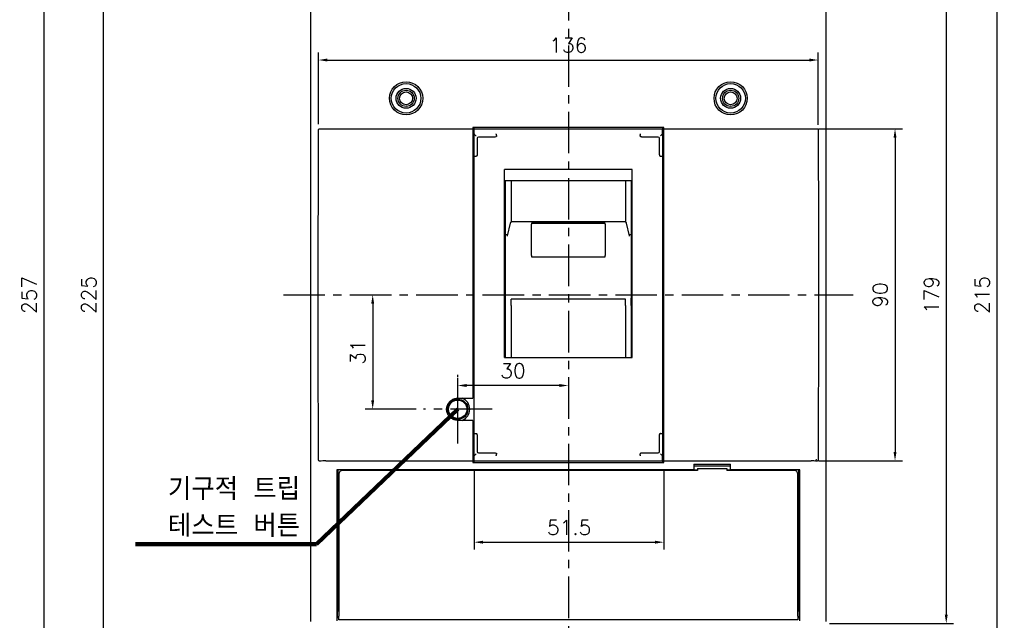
# Model space of a CAD drawing. Extents: x -2230 to 2710, y -907 to 1834.
# Tile 5 of 23: x -1818 to -1551, y 1285 to 1448. Entities that reach past the tile are written whole.
import ezdxf

# ---------------------------------------------------------------- set-up
doc = ezdxf.new("R2010")
doc.units = 0
doc.header["$LTSCALE"] = 3
doc.header["$MEASUREMENT"] = 0
doc.linetypes.add('CENTER', pattern=[2, 1.25, -0.25, 0.25, -0.25])
doc.layers.get('0').update_dxf_attribs({"linetype": 'CONTINUOUS'})
doc.layers.get('Defpoints').update_dxf_attribs({"linetype": 'CONTINUOUS'})
doc.layers.add('cen', color=1, linetype='CENTER')
doc.layers.add('di', color=3, linetype='CONTINUOUS')
doc.styles.add('KIM', font='ROMANS.shx', dxfattribs={"height": 5, "bigfont": 'GSG1.shx'})
doc.styles.get("Standard").update_dxf_attribs({"font": 'romans.shx', "height": 4, "bigfont": 'ghs.shx'})
doc.dimstyles.get("Standard").update_dxf_attribs({"dimtxt": 0.18, "dimasz": 0.18, "dimexe": 0.18, "dimexo": 0.0625, "dimgap": 0.09, "dimtad": 0, "dimtih": 1, "dimtoh": 1, "dimdec": 4, "dimzin": 0, "dimdsep": 46, "dimtxsty": 'Standard', "dimcen": 0.09, "dimadec": 0, "dimazin": 0, "dimtfac": 1, "dimtdec": 4, "dimtofl": 0, "dimtmove": 0, "dimatfit": 3, "dimfxl": 0, "dimtolj": 1, "dimtzin": 0, "dimarcsym": 0})
doc.dimstyles.new('STANDARD$0', dxfattribs={"dimtxt": 5, "dimasz": 5, "dimexe": 1, "dimexo": 2, "dimgap": 2, "dimtad": 1, "dimdec": 4, "dimzin": 12, "dimdsep": 46, "dimtxsty": 'KIM', "dimcen": -1, "dimdle": 0.1, "dimadec": 0, "dimazin": 0, "dimtfac": 1, "dimtdec": 4, "dimtmove": 0, "dimatfit": 3, "dimfxl": 0, "dimtolj": 1, "dimtzin": 0, "dimarcsym": 0})

# ---------------------------------------------------------------- blocks, each defined once
blk = doc.blocks.new('*D81')
at = {"layer": 'Defpoints', "color": 0}
for p in [(-1694.74, 1327.78), (-1643.34, 1327.78), (-1643.34, 1306.15)]:
    blk.add_point(p, dxfattribs=at)
at = {"layer": 'di'}
for p, q in [((-1694.74, 1325.78), (-1694.74, 1304.15)), ((-1643.34, 1325.78), (-1643.34, 1304.15)), ((-1692.34, 1306.15), (-1645.74, 1306.15))]:
    blk.add_line(p, q, dxfattribs=at)
for points in [[(-1692.34, 1306.55), (-1692.34, 1305.75), (-1694.74, 1306.15)], [(-1645.74, 1306.55), (-1645.74, 1305.75), (-1643.34, 1306.15)]]:
    blk.add_solid(points, dxfattribs=at)
at = {"layer": 'di', "insert": (-1669.04, 1310.15), "char_height": 4, "attachment_point": 5}
blk.add_mtext('\\A1;51.5', dxfattribs=at)
blk = doc.blocks.new('*D76')
at = {"layer": 'Defpoints', "color": 0}
for p in [(-1735.96, 1501.48), (-1811.44, 1244.88), (-1735.96, 1244.88)]:
    blk.add_point(p, dxfattribs=at)
at = {"layer": 'di'}
for p, q in [((-1737.96, 1501.48), (-1813.44, 1501.48)), ((-1811.44, 1499.08), (-1811.44, 1247.28)), ((-1737.96, 1244.88), (-1813.44, 1244.88))]:
    blk.add_line(p, q, dxfattribs=at)
for points in [[(-1811.84, 1499.08), (-1811.04, 1499.08), (-1811.44, 1501.48)], [(-1811.84, 1247.28), (-1811.04, 1247.28), (-1811.44, 1244.88)]]:
    blk.add_solid(points, dxfattribs=at)
at = {"layer": 'di', "insert": (-1815.44, 1373.18), "char_height": 4, "attachment_point": 5, "rotation": 90}
blk.add_mtext('\\A1;257', dxfattribs=at)
blk = doc.blocks.new('*D77')
at = {"layer": 'Defpoints', "color": 0}
for p in [(-1795.28, 1485.68), (-1721.54, 1485.68), (-1721.54, 1260.68)]:
    blk.add_point(p, dxfattribs=at)
at = {"layer": 'di'}
for p, q in [((-1723.54, 1485.68), (-1797.28, 1485.68)), ((-1795.28, 1263.08), (-1795.28, 1483.28)), ((-1723.54, 1260.68), (-1797.28, 1260.68))]:
    blk.add_line(p, q, dxfattribs=at)
for points in [[(-1795.68, 1483.28), (-1794.88, 1483.28), (-1795.28, 1485.68)], [(-1795.68, 1263.08), (-1794.88, 1263.08), (-1795.28, 1260.68)]]:
    blk.add_solid(points, dxfattribs=at)
at = {"layer": 'di', "insert": (-1799.28, 1373.18), "char_height": 4, "attachment_point": 5, "rotation": 90}
blk.add_mtext('\\A1;225', dxfattribs=at)
blk = doc.blocks.new('*D71')
at = {"layer": 'Defpoints', "color": 0}
for p in [(-1599.84, 1462.28), (-1600.4, 1284.08), (-1566.77, 1284.08)]:
    blk.add_point(p, dxfattribs=at)
at = {"layer": 'di'}
for p, q in [((-1597.84, 1462.28), (-1564.77, 1462.28)), ((-1566.77, 1459.88), (-1566.77, 1286.48)), ((-1598.4, 1284.08), (-1564.77, 1284.08))]:
    blk.add_line(p, q, dxfattribs=at)
for points in [[(-1567.17, 1459.88), (-1566.37, 1459.88), (-1566.77, 1462.28)], [(-1567.17, 1286.48), (-1566.37, 1286.48), (-1566.77, 1284.08)]]:
    blk.add_solid(points, dxfattribs=at)
at = {"layer": 'di', "insert": (-1570.77, 1373.18), "char_height": 4, "attachment_point": 5, "rotation": 90}
blk.add_mtext('\\A1;179', dxfattribs=at)
blk = doc.blocks.new('*D72')
at = {"layer": 'Defpoints', "color": 0}
for p in [(-1601.53, 1436.86), (-1736.95, 1417.44), (-1601.53, 1417.25)]:
    blk.add_point(p, dxfattribs=at)
at = {"layer": 'di'}
for p, q in [((-1736.95, 1419.44), (-1736.95, 1438.86)), ((-1734.55, 1436.86), (-1603.93, 1436.86)), ((-1601.53, 1419.25), (-1601.53, 1438.86))]:
    blk.add_line(p, q, dxfattribs=at)
for points in [[(-1734.55, 1437.26), (-1734.55, 1436.46), (-1736.95, 1436.86)], [(-1603.93, 1437.26), (-1603.93, 1436.46), (-1601.53, 1436.86)]]:
    blk.add_solid(points, dxfattribs=at)
at = {"layer": 'di', "insert": (-1669.24, 1440.86), "char_height": 4, "attachment_point": 5}
blk.add_mtext('\\A1;136', dxfattribs=at)
blk = doc.blocks.new('*D73')
at = {"layer": 'Defpoints', "color": 0}
for p in [(-1699.24, 1348.63), (-1669.24, 1348.63), (-1699.24, 1342.18)]:
    blk.add_point(p, dxfattribs=at)
at = {"layer": 'di'}
for p, q in [((-1699.24, 1344.18), (-1699.24, 1350.63)), ((-1671.64, 1348.63), (-1696.84, 1348.63))]:
    blk.add_line(p, q, dxfattribs=at)
for points in [[(-1696.84, 1349.03), (-1696.84, 1348.23), (-1699.24, 1348.63)], [(-1671.64, 1349.03), (-1671.64, 1348.23), (-1669.24, 1348.63)]]:
    blk.add_solid(points, dxfattribs=at)
at = {"layer": 'di', "insert": (-1684.24, 1352.63), "char_height": 4, "attachment_point": 5}
blk.add_mtext('\\A1;30', dxfattribs=at)
blk = doc.blocks.new('*D97')
at = {"layer": 'Defpoints', "color": 0}
for p in [(-1603.44, 1418.18), (-1603.44, 1328.18), (-1580.66, 1328.18)]:
    blk.add_point(p, dxfattribs=at)
at = {"layer": 'di'}
for p, q in [((-1601.44, 1418.18), (-1578.66, 1418.18)), ((-1580.66, 1415.78), (-1580.66, 1330.58)), ((-1601.44, 1328.18), (-1578.66, 1328.18))]:
    blk.add_line(p, q, dxfattribs=at)
for points in [[(-1581.06, 1415.78), (-1580.26, 1415.78), (-1580.66, 1418.18)], [(-1581.06, 1330.58), (-1580.26, 1330.58), (-1580.66, 1328.18)]]:
    blk.add_solid(points, dxfattribs=at)
at = {"layer": 'di', "insert": (-1584.66, 1373.18), "char_height": 4, "attachment_point": 5, "rotation": 90}
blk.add_mtext('\\A1;90', dxfattribs=at)
blk = doc.blocks.new('*D104')
at = {"layer": 'Defpoints', "color": 0}
for p in [(-1639.67, 1480.68), (-1639.65, 1265.68), (-1553.03, 1265.68)]:
    blk.add_point(p, dxfattribs=at)
at = {"layer": 'di'}
for p, q in [((-1637.67, 1480.68), (-1551.03, 1480.68)), ((-1553.03, 1478.28), (-1553.03, 1268.08)), ((-1637.65, 1265.68), (-1551.03, 1265.68))]:
    blk.add_line(p, q, dxfattribs=at)
for points in [[(-1553.43, 1478.28), (-1552.63, 1478.28), (-1553.03, 1480.68)], [(-1553.43, 1268.08), (-1552.63, 1268.08), (-1553.03, 1265.68)]]:
    blk.add_solid(points, dxfattribs=at)
at = {"layer": 'di', "insert": (-1557.03, 1373.18), "char_height": 4, "attachment_point": 5, "rotation": 90}
blk.add_mtext('\\A1;215', dxfattribs=at)
blk = doc.blocks.new('*D105')
at = {"layer": 'Defpoints', "color": 0}
for p in [(-1722.29, 1373.18), (-1722.29, 1342.18), (-1708.54, 1342.18)]:
    blk.add_point(p, dxfattribs=at)
at = {"layer": 'di'}
for p, q in [((-1722.29, 1370.78), (-1722.29, 1344.58)), ((-1710.54, 1342.18), (-1724.29, 1342.18))]:
    blk.add_line(p, q, dxfattribs=at)
for points in [[(-1722.69, 1370.78), (-1721.89, 1370.78), (-1722.29, 1373.18)], [(-1722.69, 1344.58), (-1721.89, 1344.58), (-1722.29, 1342.18)]]:
    blk.add_solid(points, dxfattribs=at)
at = {"layer": 'di', "insert": (-1726.29, 1357.68), "char_height": 4, "attachment_point": 5, "rotation": 90}
blk.add_mtext('\\A1;31', dxfattribs=at)

msp = doc.modelspace()

# ---------------------------------------------------------------- linework, layer by layer
for p, q in [((-1739.039, 1284.649), (-1739.039, 1461.719)), ((-1599.439, 1461.719), (-1599.439, 1284.649)), ((-1735.039, 1418.184), (-1695.139, 1418.184)), ((-1643.339, 1418.584), (-1695.139, 1418.584)), ((-1695.139, 1418.584), (-1695.139, 1418.184)), ((-1695.139, 1418.184), (-1695.139, 1417.755)), ((-1695.139, 1417.755), (-1695.139, 1417.47)), ((-1694.739, 1418.184), (-1694.739, 1418.584)), ((-1694.739, 1416.773), (-1694.739, 1418.184)), ((-1694.739, 1418.184), (-1643.739, 1418.184)), ((-1643.739, 1418.584), (-1643.739, 1418.184)), ((-1643.739, 1416.773), (-1643.739, 1418.184)), ((-1643.339, 1418.184), (-1643.739, 1418.184)), ((-1643.339, 1418.184), (-1643.339, 1418.584)), ((-1643.339, 1418.184), (-1603.439, 1418.184)), ((-1643.339, 1417.755), (-1643.339, 1418.184)), ((-1643.339, 1417.47), (-1643.339, 1417.755)), ((-1695.139, 1417.47), (-1695.139, 1345.184)), ((-1694.739, 1412.786), (-1694.739, 1416.773)), ((-1693.939, 1415.665), (-1693.939, 1412.786)), ((-1691.65, 1415.965), (-1693.639, 1415.965)), ((-1689.585, 1415.965), (-1691.65, 1415.965)), ((-1688.739, 1416.364), (-1688.739, 1416.359)), ((-1688.739, 1416.359), (-1688.739, 1416.173)), ((-1649.739, 1416.359), (-1649.739, 1416.364)), ((-1649.739, 1416.359), (-1649.739, 1416.173)), ((-1646.828, 1415.965), (-1648.893, 1415.965)), ((-1644.839, 1415.965), (-1646.828, 1415.965)), ((-1644.539, 1412.786), (-1644.539, 1415.665)), ((-1643.739, 1416.773), (-1643.739, 1412.786)), ((-1643.339, 1328.898), (-1643.339, 1417.47)), ((-1694.739, 1410.807), (-1694.739, 1412.786)), ((-1693.939, 1412.786), (-1693.939, 1411.828)), ((-1644.539, 1411.828), (-1644.539, 1412.786)), ((-1643.739, 1412.786), (-1643.739, 1410.807)), ((-1694.739, 1335.561), (-1694.739, 1410.807)), ((-1694.139, 1410.765), (-1694.239, 1410.765)), ((-1644.339, 1410.765), (-1644.239, 1410.765)), ((-1643.739, 1410.807), (-1643.739, 1335.561)), ((-1651.889, 1407.182), (-1686.589, 1407.182)), ((-1686.589, 1356.184), (-1686.589, 1407.182)), ((-1651.889, 1356.184), (-1651.889, 1407.182)), ((-1651.889, 1404.082), (-1686.589, 1404.082)), ((-1686.239, 1391.018), (-1686.239, 1404.082)), ((-1684.739, 1404.082), (-1684.739, 1392.971)), ((-1653.739, 1404.082), (-1653.739, 1392.972)), ((-1652.239, 1404.082), (-1652.239, 1391.018)), ((-1686.239, 1389.565), (-1686.239, 1391.018)), ((-1685.01, 1392.618), (-1685.814, 1389.233)), ((-1653.956, 1393.005), (-1684.523, 1393.005)), ((-1659.239, 1392.64), (-1679.239, 1392.64)), ((-1679.239, 1392.64), (-1679.239, 1392.349)), ((-1679.239, 1392.639), (-1659.239, 1392.639)), ((-1679.239, 1383.85), (-1679.239, 1392.349)), ((-1659.239, 1392.349), (-1659.239, 1392.64)), ((-1659.239, 1392.349), (-1659.239, 1383.85)), ((-1652.664, 1389.232), (-1653.468, 1392.618)), ((-1652.239, 1391.018), (-1652.239, 1389.565)), ((-1686.239, 1389.46), (-1686.239, 1389.565)), ((-1686.184, 1389.565), (-1686.239, 1389.565)), ((-1686.239, 1389.054), (-1686.239, 1389.46)), ((-1686.239, 1377.479), (-1686.239, 1389.054)), ((-1685.809, 1389.232), (-1685.827, 1389.119)), ((-1652.294, 1389.565), (-1652.239, 1389.565)), ((-1652.239, 1389.565), (-1652.239, 1389.46)), ((-1652.239, 1389.46), (-1652.239, 1389.054)), ((-1652.239, 1389.054), (-1652.239, 1377.479)), ((-1679.239, 1383.85), (-1679.239, 1383.524)), ((-1679.239, 1383.524), (-1659.239, 1383.524)), ((-1659.239, 1383.524), (-1659.239, 1383.85)), ((-1737.039, 1363.918), (-1737.039, 1382.451)), ((-1601.439, 1382.451), (-1601.439, 1363.918)), ((-1686.239, 1376.941), (-1686.239, 1377.479)), ((-1686.239, 1372.29), (-1686.239, 1376.941)), ((-1652.239, 1377.479), (-1652.239, 1376.941)), ((-1652.239, 1376.941), (-1652.239, 1372.29)), ((-1686.239, 1370.334), (-1686.239, 1372.29)), ((-1652.239, 1370.334), (-1652.239, 1372.29)), ((-1686.239, 1356.184), (-1686.239, 1370.334)), ((-1653.739, 1372.06), (-1684.739, 1372.06)), ((-1684.739, 1370.334), (-1684.739, 1372.06)), ((-1684.739, 1370.334), (-1684.739, 1356.184)), ((-1653.739, 1370.334), (-1653.739, 1372.06)), ((-1653.739, 1370.334), (-1653.739, 1356.184)), ((-1652.239, 1370.334), (-1652.239, 1356.184)), ((-1686.589, 1356.184), (-1651.889, 1356.184)), ((-1694.739, 1346.934), (-1695.139, 1346.934)), ((-1699.239, 1345.184), (-1695.139, 1345.184)), ((-1695.139, 1339.184), (-1699.239, 1339.184)), ((-1695.139, 1339.184), (-1695.139, 1328.898)), ((-1695.139, 1337.434), (-1694.739, 1337.434)), ((-1694.739, 1333.582), (-1694.739, 1335.561)), ((-1694.239, 1335.603), (-1694.139, 1335.603)), ((-1644.239, 1335.603), (-1644.339, 1335.603)), ((-1643.739, 1335.561), (-1643.739, 1333.582)), ((-1694.939, 1333.384), (-1695.139, 1333.384)), ((-1694.939, 1327.784), (-1694.939, 1333.384)), ((-1694.739, 1329.595), (-1694.739, 1333.582)), ((-1693.939, 1334.54), (-1693.939, 1333.582)), ((-1693.939, 1333.582), (-1693.939, 1330.703)), ((-1644.539, 1333.582), (-1644.539, 1334.54)), ((-1644.539, 1330.703), (-1644.539, 1333.582)), ((-1643.739, 1333.582), (-1643.739, 1329.595)), ((-1694.739, 1328.184), (-1694.739, 1329.595)), ((-1693.639, 1330.403), (-1691.65, 1330.403)), ((-1691.65, 1330.403), (-1689.585, 1330.403)), ((-1688.739, 1330.195), (-1688.739, 1330.009)), ((-1688.739, 1330.009), (-1688.739, 1330.005)), ((-1649.739, 1330.195), (-1649.739, 1330.009)), ((-1649.739, 1330.005), (-1649.739, 1330.009)), ((-1648.893, 1330.403), (-1646.828, 1330.403)), ((-1646.828, 1330.403), (-1644.839, 1330.403)), ((-1643.739, 1328.184), (-1643.739, 1329.595)), ((-1735.039, 1328.184), (-1695.139, 1328.184)), ((-1695.139, 1328.898), (-1695.139, 1328.613)), ((-1695.139, 1328.613), (-1695.139, 1328.184)), ((-1695.139, 1328.184), (-1695.139, 1327.784)), ((-1695.139, 1327.784), (-1643.339, 1327.784)), ((-1694.739, 1328.184), (-1643.739, 1328.184)), ((-1694.739, 1327.784), (-1694.739, 1328.184)), ((-1643.339, 1328.184), (-1643.739, 1328.184)), ((-1643.739, 1328.184), (-1643.739, 1327.784)), ((-1643.339, 1328.613), (-1643.339, 1328.898)), ((-1643.339, 1328.184), (-1643.339, 1328.613)), ((-1643.339, 1328.184), (-1603.439, 1328.184)), ((-1643.339, 1327.784), (-1643.339, 1328.184)), ((-1635.239, 1327.284), (-1625.239, 1327.284)), ((-1635.239, 1327.284), (-1635.239, 1325.784)), ((-1625.239, 1325.784), (-1625.239, 1327.284)), ((-1635.239, 1325.784), (-1732.039, 1325.784)), ((-1732.039, 1325.784), (-1732.039, 1284.867)), ((-1731.739, 1325.784), (-1731.739, 1289.484)), ((-1731.489, 1324.584), (-1731.489, 1286.084)), ((-1634.239, 1325.584), (-1730.489, 1325.584)), ((-1695.239, 1325.584), (-1695.239, 1325.784)), ((-1694.939, 1325.584), (-1694.939, 1325.784)), ((-1694.739, 1325.584), (-1694.739, 1325.784)), ((-1643.739, 1325.784), (-1643.739, 1325.584)), ((-1643.539, 1325.784), (-1643.539, 1325.584)), ((-1643.239, 1325.584), (-1643.239, 1325.784)), ((-1625.239, 1326.784), (-1635.239, 1326.784)), ((-1635.239, 1325.784), (-1634.239, 1325.784)), ((-1634.239, 1326.084), (-1634.239, 1325.584)), ((-1634.239, 1326.084), (-1626.239, 1326.084)), ((-1626.239, 1326.084), (-1626.239, 1325.584)), ((-1626.239, 1325.784), (-1625.239, 1325.784)), ((-1607.989, 1325.584), (-1626.239, 1325.584)), ((-1606.439, 1325.784), (-1625.239, 1325.784)), ((-1619.239, 1325.584), (-1619.239, 1325.683)), ((-1614.239, 1325.584), (-1614.239, 1325.683)), ((-1606.989, 1286.084), (-1606.989, 1324.584)), ((-1606.739, 1289.484), (-1606.739, 1325.784)), ((-1606.439, 1284.867), (-1606.439, 1325.784)), ((-1732.039, 1313.484), (-1731.739, 1313.484)), ((-1731.739, 1313.384), (-1732.039, 1313.384)), ((-1606.439, 1313.484), (-1606.739, 1313.484)), ((-1606.439, 1313.384), (-1606.739, 1313.384)), ((-1732.039, 1309.384), (-1731.739, 1309.384)), ((-1606.739, 1309.384), (-1606.439, 1309.384)), ((-1731.739, 1307.384), (-1732.039, 1307.384)), ((-1606.439, 1307.384), (-1606.739, 1307.384)), ((-1731.939, 1296.884), (-1732.039, 1296.884)), ((-1731.939, 1296.884), (-1731.939, 1289.584)), ((-1731.739, 1296.884), (-1731.939, 1296.884)), ((-1606.539, 1296.884), (-1606.739, 1296.884)), ((-1606.539, 1289.584), (-1606.539, 1296.884)), ((-1606.439, 1296.884), (-1606.539, 1296.884)), ((-1731.939, 1289.584), (-1731.739, 1289.584)), ((-1606.739, 1289.584), (-1606.539, 1289.584)), ((-1732.039, 1288.084), (-1731.489, 1288.084)), ((-1732.039, 1287.784), (-1731.489, 1287.784)), ((-1731.789, 1287.334), (-1732.039, 1287.334)), ((-1731.489, 1287.634), (-1731.789, 1287.334)), ((-1731.789, 1285.834), (-1731.789, 1287.334)), ((-1731.739, 1289.484), (-1731.489, 1289.484)), ((-1731.739, 1288.184), (-1731.739, 1289.484)), ((-1731.489, 1288.184), (-1731.739, 1288.184)), ((-1606.989, 1289.484), (-1606.739, 1289.484)), ((-1606.739, 1288.184), (-1606.989, 1288.184)), ((-1606.989, 1288.084), (-1606.439, 1288.084)), ((-1606.989, 1287.784), (-1606.439, 1287.784)), ((-1606.689, 1287.334), (-1606.989, 1287.634)), ((-1606.739, 1289.484), (-1606.739, 1288.184)), ((-1606.439, 1287.334), (-1606.689, 1287.334)), ((-1606.689, 1287.334), (-1606.689, 1286.584)), ((-1732.039, 1285.834), (-1731.789, 1285.834)), ((-1731.789, 1285.834), (-1731.489, 1285.534)), ((-1731.489, 1285.084), (-1731.489, 1286.084)), ((-1606.989, 1285.084), (-1731.489, 1285.084)), ((-1606.989, 1286.084), (-1606.989, 1285.084)), ((-1606.989, 1285.534), (-1606.689, 1285.834)), ((-1606.689, 1286.584), (-1606.689, 1285.834)), ((-1606.689, 1285.834), (-1606.439, 1285.834))]:
    msp.add_line(p, q)
at = {"flags": 128}
for points in [[(-1694.239, 1416.266), (-1694.326, 1416.353), (-1694.41, 1416.437), (-1694.489, 1416.516), (-1694.561, 1416.587), (-1694.622, 1416.649), (-1694.672, 1416.699), (-1694.709, 1416.736), (-1694.732, 1416.758)], [(-1644.239, 1416.266), (-1644.14, 1416.365), (-1644.045, 1416.46), (-1643.958, 1416.547), (-1643.881, 1416.624), (-1643.819, 1416.686), (-1643.774, 1416.731), (-1643.747, 1416.758)], [(-1685.01, 1392.618), (-1685.014, 1392.601), (-1685.024, 1392.504)], [(-1694.732, 1329.61), (-1694.709, 1329.633), (-1694.672, 1329.669), (-1694.622, 1329.719), (-1694.561, 1329.781), (-1694.489, 1329.852), (-1694.41, 1329.931), (-1694.326, 1330.016), (-1694.239, 1330.102)], [(-1643.747, 1329.61), (-1643.774, 1329.637), (-1643.819, 1329.682), (-1643.881, 1329.744), (-1643.958, 1329.821), (-1644.045, 1329.908), (-1644.14, 1330.003), (-1644.239, 1330.102)]]:
    msp.add_lwpolyline(points, dxfattribs=at)
for centre, radius in [((-1713.239, 1426.484), 4.5), ((-1713.239, 1426.484), 4), ((-1713.239, 1426.484), 2.7), ((-1713.239, 1426.484), 2.2), ((-1625.239, 1426.484), 4.5), ((-1625.239, 1426.484), 4), ((-1625.239, 1426.484), 2.7), ((-1625.239, 1426.484), 2.2), ((-1713.239, 1426.484), 1.75), ((-1625.239, 1426.484), 1.75), ((-1699.239, 1342.184), 2.75), ((-1699.239, 1342.184), 2.5)]:
    msp.add_circle(centre, radius)
for centre, radius, start, end in [((-1693.639, 1415.665), 0.3, 90, 180), ((-1644.839, 1415.665), 0.3, 0, 90), ((-1699.239, 1342.184), 3.25, 292.61986, 67.38014), ((-1693.639, 1330.703), 0.3, 180, 270), ((-1644.839, 1330.703), 0.3, 270, 0), ((-1602.439, 1328.684), 0.5, 270, 0), ((-1730.489, 1324.584), 1, 90, 180), ((-1616.739, 1318.084), 8, 105.74055, 108.20996), ((-1616.739, 1318.084), 8, 71.79004, 74.25945), ((-1607.989, 1324.584), 1, 0, 90)]:
    msp.add_arc(centre, radius, start, end)
for centre, major_axis, start_param, end_param in [((-1735.039, 1418.889), (4, 0), 4.3083733, 4.712389), ((-1603.439, 1418.889), (4, 0), 4.712389, 5.1164047), ((-1694.239, 1416.773), (0.5, 0), 3.1415927, 3.3161256), ((-1644.239, 1416.773), (0.5, 0), 6.1086524, 6.2831853), ((-1694.239, 1329.595), (0.5, 0), 2.9670597, 3.1415927), ((-1644.239, 1329.595), (0.5, 0), 0, 0.1745329), ((-1735.039, 1327.479), (4, 0), 1.5707963, 1.974812), ((-1603.439, 1327.479), (4, 0), 1.1667806, 1.5707963)]:
    msp.add_ellipse(centre, major_axis=major_axis, ratio=0.176327, start_param=start_param, end_param=end_param)
for points, knots in [([(-1737.039, 1382.451), (-1737.04, 1385.117), (-1737.043, 1396.96), (-1736.989, 1408.803), (-1736.947, 1417.978)], [0, 0, 0, 0, 0.2251735, 1, 1, 1, 1]), ([(-1736.947, 1417.978), (-1736.944, 1418.005), (-1736.939, 1418.057), (-1736.902, 1418.127), (-1736.841, 1418.188), (-1736.743, 1418.238), (-1736.659, 1418.24), (-1736.612, 1418.241)], [0, 0, 0, 0, 0.1543721, 0.3085984, 0.4663541, 0.6970711, 1, 1, 1, 1]), ([(-1601.867, 1418.241), (-1601.82, 1418.24), (-1601.738, 1418.238), (-1601.637, 1418.188), (-1601.571, 1418.121), (-1601.537, 1418.047), (-1601.533, 1417.997), (-1601.532, 1417.978)], [0, 0, 0, 0, 0.2994204, 0.5263949, 0.7070068, 0.8887843, 1, 1, 1, 1]), ([(-1601.532, 1417.978), (-1601.512, 1415.409), (-1601.425, 1403.566), (-1601.433, 1391.724), (-1601.439, 1382.451)], [0, 0, 0, 0, 0.216992, 1, 1, 1, 1]), ([(-1688.739, 1416.173), (-1688.74, 1416.165), (-1688.742, 1416.148), (-1688.762, 1416.119), (-1688.822, 1416.071), (-1689.068, 1415.984), (-1689.338, 1415.966), (-1689.556, 1415.965), (-1689.585, 1415.965)], [0, 0, 0, 0, 0.0251163, 0.0564539, 0.1119889, 0.2796751, 0.9032409, 1, 1, 1, 1]), ([(-1688.739, 1416.364), (-1688.742, 1416.419), (-1688.747, 1416.531), (-1688.765, 1416.676), (-1688.787, 1416.783), (-1688.804, 1416.824), (-1688.813, 1416.834), (-1688.814, 1416.834)], [0, 0, 0, 0, 0.2467077, 0.4933533, 0.7417496, 0.9879911, 1, 1, 1, 1]), ([(-1649.739, 1416.364), (-1649.737, 1416.419), (-1649.731, 1416.531), (-1649.714, 1416.676), (-1649.692, 1416.783), (-1649.674, 1416.824), (-1649.665, 1416.834), (-1649.665, 1416.834)], [0, 0, 0, 0, 0.2467077, 0.4933533, 0.7417496, 0.9879911, 1, 1, 1, 1]), ([(-1648.893, 1415.965), (-1649.027, 1415.968), (-1649.257, 1415.973), (-1649.51, 1416.017), (-1649.645, 1416.07), (-1649.695, 1416.099), (-1649.726, 1416.132), (-1649.738, 1416.154), (-1649.739, 1416.169), (-1649.739, 1416.173)], [0, 0, 0, 0, 0.4411753, 0.7628749, 0.8374587, 0.9200434, 0.9526419, 0.9855997, 1, 1, 1, 1]), ([(-1694.739, 1410.807), (-1694.739, 1410.807), (-1694.739, 1410.804), (-1694.727, 1410.796), (-1694.67, 1410.784), (-1694.556, 1410.773), (-1694.407, 1410.766), (-1694.295, 1410.765), (-1694.239, 1410.765)], [0, 0, 0, 0, 0.0115184, 0.1464148, 0.3612526, 0.5746149, 0.7872982, 1, 1, 1, 1]), ([(-1693.939, 1411.828), (-1693.94, 1411.694), (-1693.942, 1411.487), (-1693.964, 1411.229), (-1693.987, 1411.07), (-1694.011, 1410.962), (-1694.037, 1410.881), (-1694.062, 1410.826), (-1694.089, 1410.789), (-1694.11, 1410.772), (-1694.129, 1410.765), (-1694.137, 1410.765), (-1694.139, 1410.765)], [0, 0, 0, 0, 0.3578411, 0.5576853, 0.6944336, 0.7888065, 0.8545949, 0.9213191, 0.9493896, 0.9776978, 0.9936882, 1, 1, 1, 1]), ([(-1644.339, 1410.765), (-1644.346, 1410.765), (-1644.361, 1410.767), (-1644.385, 1410.785), (-1644.428, 1410.84), (-1644.513, 1411.089), (-1644.535, 1411.433), (-1644.538, 1411.729), (-1644.539, 1411.828)], [0, 0, 0, 0, 0.0177754, 0.0395275, 0.078769, 0.2038036, 0.7338858, 1, 1, 1, 1]), ([(-1644.239, 1410.765), (-1644.183, 1410.765), (-1644.071, 1410.766), (-1643.923, 1410.773), (-1643.809, 1410.784), (-1643.751, 1410.796), (-1643.739, 1410.804), (-1643.739, 1410.807), (-1643.739, 1410.807)], [0, 0, 0, 0, 0.2127018, 0.4253851, 0.6387474, 0.8535852, 0.9884816, 1, 1, 1, 1]), ([(-1684.522, 1392.998), (-1684.542, 1393), (-1684.62, 1393.008), (-1684.741, 1392.962), (-1684.86, 1392.882), (-1684.937, 1392.792), (-1684.986, 1392.702), (-1685.003, 1392.645), (-1685.01, 1392.618)], [0, 0, 0, 0, 0.0898839, 0.3457613, 0.55087, 0.7239321, 0.8695825, 1, 1, 1, 1]), ([(-1653.468, 1392.618), (-1653.473, 1392.638), (-1653.488, 1392.692), (-1653.541, 1392.796), (-1653.643, 1392.907), (-1653.792, 1392.991), (-1653.902, 1392.998), (-1653.955, 1393.001)], [0, 0, 0, 0, 0.0964873, 0.2618454, 0.5131057, 0.7653188, 1, 1, 1, 1]), ([(-1686.184, 1389.565), (-1686.098, 1389.565), (-1685.934, 1389.567), (-1685.797, 1389.576), (-1685.731, 1389.581)], [0, 0, 0, 0, 0.5230726, 1, 1, 1, 1]), ([(-1652.747, 1389.581), (-1652.681, 1389.576), (-1652.544, 1389.567), (-1652.38, 1389.565), (-1652.294, 1389.565)], [0, 0, 0, 0, 0.4769274, 1, 1, 1, 1]), ([(-1652.651, 1389.119), (-1652.651, 1389.135), (-1652.651, 1389.173), (-1652.663, 1389.21), (-1652.67, 1389.231)], [0, 0, 0, 0, 0.42093188, 1, 1, 1, 1]), ([(-1736.947, 1328.39), (-1736.966, 1330.959), (-1737.054, 1342.802), (-1737.046, 1354.645), (-1737.039, 1363.918)], [0, 0, 0, 0, 0.2169918, 1, 1, 1, 1]), ([(-1601.439, 1363.918), (-1601.439, 1361.251), (-1601.436, 1349.408), (-1601.49, 1337.566), (-1601.532, 1328.39)], [0, 0, 0, 0, 0.2251735, 1, 1, 1, 1]), ([(-1699.239, 1339.184), (-1699.576, 1339.217), (-1700.251, 1339.283), (-1701.149, 1339.8), (-1701.831, 1340.561), (-1702.222, 1341.512), (-1702.276, 1342.537), (-1701.988, 1343.523), (-1701.39, 1344.358), (-1700.549, 1344.945), (-1699.785, 1345.166), (-1699.344, 1345.181), (-1699.239, 1345.184)], [0, 0, 0, 0, 0.1073231, 0.2146458, 0.3219881, 0.4293712, 0.5367874, 0.6442128, 0.7516257, 0.8590095, 0.9663631, 1, 1, 1, 1]), ([(-1694.739, 1335.561), (-1694.739, 1335.561), (-1694.739, 1335.565), (-1694.727, 1335.573), (-1694.67, 1335.584), (-1694.556, 1335.595), (-1694.407, 1335.602), (-1694.295, 1335.603), (-1694.239, 1335.603)], [0, 0, 0, 0, 0.01151923, 0.14641477, 0.36125252, 0.57461474, 0.7872983, 1, 1, 1, 1]), ([(-1694.139, 1335.603), (-1694.133, 1335.603), (-1694.118, 1335.601), (-1694.093, 1335.583), (-1694.05, 1335.528), (-1693.966, 1335.279), (-1693.944, 1334.935), (-1693.94, 1334.639), (-1693.939, 1334.54)], [0, 0, 0, 0, 0.0177753, 0.0395272, 0.0787685, 0.2038085, 0.7338807, 1, 1, 1, 1]), ([(-1644.539, 1334.54), (-1644.538, 1334.674), (-1644.536, 1334.881), (-1644.515, 1335.139), (-1644.492, 1335.298), (-1644.467, 1335.406), (-1644.442, 1335.487), (-1644.416, 1335.542), (-1644.389, 1335.579), (-1644.368, 1335.596), (-1644.35, 1335.603), (-1644.342, 1335.603), (-1644.339, 1335.603)], [0, 0, 0, 0, 0.3578406, 0.5576911, 0.6944327, 0.7888119, 0.8545939, 0.921324, 0.9493892, 0.9776973, 0.9936877, 1, 1, 1, 1]), ([(-1644.239, 1335.603), (-1644.183, 1335.603), (-1644.071, 1335.602), (-1643.923, 1335.595), (-1643.809, 1335.584), (-1643.751, 1335.573), (-1643.739, 1335.565), (-1643.739, 1335.561), (-1643.739, 1335.561)], [0, 0, 0, 0, 0.2127017, 0.42538526, 0.63874748, 0.85358523, 0.98848077, 1, 1, 1, 1]), ([(-1689.585, 1330.403), (-1689.452, 1330.4), (-1689.221, 1330.395), (-1688.969, 1330.351), (-1688.834, 1330.298), (-1688.783, 1330.269), (-1688.752, 1330.236), (-1688.741, 1330.214), (-1688.74, 1330.2), (-1688.739, 1330.195)], [0, 0, 0, 0, 0.4411736, 0.7628717, 0.837452, 0.9200364, 0.9526347, 0.9855997, 1, 1, 1, 1]), ([(-1688.814, 1329.534), (-1688.813, 1329.534), (-1688.804, 1329.545), (-1688.787, 1329.585), (-1688.765, 1329.693), (-1688.747, 1329.838), (-1688.742, 1329.949), (-1688.739, 1330.005)], [0, 0, 0, 0, 0.0120089, 0.2582532, 0.5066486, 0.7532932, 1, 1, 1, 1]), ([(-1649.739, 1330.195), (-1649.738, 1330.203), (-1649.736, 1330.22), (-1649.716, 1330.249), (-1649.656, 1330.297), (-1649.411, 1330.384), (-1649.14, 1330.402), (-1648.922, 1330.403), (-1648.893, 1330.403)], [0, 0, 0, 0, 0.02512428, 0.05645474, 0.11198942, 0.27967817, 0.90324136, 1, 1, 1, 1]), ([(-1649.665, 1329.534), (-1649.665, 1329.534), (-1649.674, 1329.545), (-1649.692, 1329.585), (-1649.714, 1329.693), (-1649.731, 1329.838), (-1649.737, 1329.949), (-1649.739, 1330.005)], [0, 0, 0, 0, 0.0120089, 0.2582532, 0.5066486, 0.7532932, 1, 1, 1, 1]), ([(-1736.612, 1328.127), (-1736.658, 1328.128), (-1736.741, 1328.13), (-1736.841, 1328.18), (-1736.908, 1328.247), (-1736.942, 1328.321), (-1736.946, 1328.371), (-1736.947, 1328.39)], [0, 0, 0, 0, 0.2994182, 0.5263862, 0.7070076, 0.8887845, 1, 1, 1, 1]), ([(-1601.532, 1328.39), (-1601.534, 1328.363), (-1601.539, 1328.311), (-1601.577, 1328.242), (-1601.638, 1328.18), (-1601.736, 1328.13), (-1601.819, 1328.128), (-1601.867, 1328.127)], [0, 0, 0, 0, 0.1543866, 0.3086003, 0.466366, 0.6970709, 1, 1, 1, 1])]:
    msp.add_open_spline(points, degree=3, knots=knots)
at = {"layer": 'cen', "ltscale": 3}
for p, q in [((-1669.239, 1512.844), (-1669.239, 1233.524)), ((-1746.486, 1373.184), (-1591.993, 1373.184)), ((-1699.239, 1332.884), (-1699.239, 1351.484)), ((-1689.939, 1342.184), (-1708.539, 1342.184))]:
    msp.add_line(p, q, dxfattribs=at)

# ---------------------------------------------------------------- texts
at = {"layer": 'di', "insert": (-1741.966, 1307.595), "char_height": 6, "attachment_point": 9}
msp.add_mtext('기구적 트립 \\P테스트 버튼', dxfattribs=at)

# ---------------------------------------------------------------- dimensions: what is measured, and where the dimension line sits
at = {"layer": 'di'}
for base, p1, p2, text, picture, middle in [((-1811.438, 1244.884), (-1735.963, 1501.484), (-1735.963, 1244.884), '257', '*D76', (-1811.438, 1373.184)), ((-1553.027, 1265.684), (-1639.668, 1480.684), (-1639.653, 1265.684), '215', '*D104', (-1553.027, 1373.184))]:
    dim = msp.add_linear_dim(base=base, p1=p1, p2=p2, angle=90, text=text, dimstyle='STANDARD$0', override={"dimtxt": 4, "dimasz": 2.4, "dimexe": 2, "dimdec": 2, "dimzin": 8, "dimtxsty": 'Standard', "dimcen": 0, "dimdle": 0, "dimclrd": 256, "dimclre": 256, "dimclrt": 256, "dimadec": 2, "dimazin": 2, "dimtfac": 0.6, "dimtdec": 2, "dimtzin": 8, "dimlwd": 65535, "dimlwe": 65535}, dxfattribs=at)
    dim.commit()
    dim.dimension.update_dxf_attribs({"geometry": picture, "text_midpoint": middle, "dimtype": 160})
for base, p1, p2, picture, middle in [((-1795.28, 1485.684), (-1721.539, 1260.684), (-1721.539, 1485.684), '*D77', (-1795.28, 1373.184)), ((-1722.293, 1342.184), (-1722.293, 1373.184), (-1708.539, 1342.184), '*D105', (-1722.293, 1357.684))]:
    dim = msp.add_linear_dim(base=base, p1=p1, p2=p2, angle=90, dimstyle='STANDARD$0', override={"dimtxt": 4, "dimasz": 2.4, "dimexe": 2, "dimdec": 2, "dimzin": 8, "dimtxsty": 'Standard', "dimcen": 0, "dimdle": 0, "dimclrd": 256, "dimclre": 256, "dimclrt": 256, "dimadec": 2, "dimazin": 2, "dimtfac": 0.6, "dimtdec": 2, "dimtzin": 8, "dimlwd": 65535, "dimlwe": 65535}, dxfattribs=at)
    dim.commit()
    dim.dimension.update_dxf_attribs({"geometry": picture, "text_midpoint": middle, "dimtype": 160})
dim = msp.add_linear_dim(base=(-1566.765, 1284.084), p1=(-1599.84, 1462.284), p2=(-1600.405, 1284.084), angle=90, text='179', dimstyle='STANDARD$0', override={"dimtxt": 4, "dimasz": 2.4, "dimexe": 2, "dimdec": 2, "dimzin": 8, "dimtxsty": 'Standard', "dimcen": 0, "dimdle": 0, "dimclrd": 256, "dimclre": 256, "dimclrt": 256, "dimadec": 2, "dimazin": 2, "dimtfac": 0.6, "dimtdec": 2, "dimtzin": 8, "dimlwd": 65535, "dimlwe": 65535}, dxfattribs=at)
dim.commit()
dim.dimension.update_dxf_attribs({"geometry": '*D71', "text_midpoint": (-1570.765, 1373.184)})
dim = msp.add_linear_dim(base=(-1601.526, 1436.855), p1=(-1736.949, 1417.437), p2=(-1601.526, 1417.254), text='136', dimstyle='STANDARD$0', override={"dimtxt": 4, "dimasz": 2.4, "dimexe": 2, "dimdec": 2, "dimzin": 8, "dimtxsty": 'Standard', "dimcen": 0, "dimdle": 0, "dimclrd": 256, "dimclre": 256, "dimclrt": 256, "dimadec": 2, "dimazin": 2, "dimtfac": 0.6, "dimtdec": 2, "dimtzin": 8, "dimlwd": 65535, "dimlwe": 65535}, dxfattribs=at)
dim.commit()
dim.dimension.update_dxf_attribs({"geometry": '*D72', "text_midpoint": (-1669.238, 1440.855)})
dim = msp.add_linear_dim(base=(-1580.656, 1328.184), p1=(-1603.439, 1418.184), p2=(-1603.439, 1328.184), angle=90, dimstyle='STANDARD$0', override={"dimtxt": 4, "dimasz": 2.4, "dimexe": 2, "dimdec": 2, "dimzin": 8, "dimtxsty": 'Standard', "dimcen": 0, "dimdle": 0, "dimclrd": 256, "dimclre": 256, "dimclrt": 256, "dimadec": 2, "dimazin": 2, "dimtfac": 0.6, "dimtdec": 2, "dimtzin": 8, "dimlwd": 65535, "dimlwe": 65535}, dxfattribs=at)
dim.commit()
dim.dimension.update_dxf_attribs({"geometry": '*D97', "text_midpoint": (-1584.656, 1373.184)})
dim = msp.add_linear_dim(base=(-1699.239, 1348.63), p1=(-1669.239, 1348.63), p2=(-1699.239, 1342.184), dimstyle='STANDARD$0', override={"dimtxt": 4, "dimasz": 2.4, "dimexe": 2, "dimdec": 2, "dimzin": 8, "dimtxsty": 'Standard', "dimcen": 0, "dimdle": 0, "dimclrd": 256, "dimclre": 256, "dimclrt": 256, "dimadec": 2, "dimazin": 2, "dimtfac": 0.6, "dimtdec": 2, "dimtzin": 8, "dimlwd": 65535, "dimlwe": 65535}, dxfattribs=at)
dim.commit()
dim.dimension.update_dxf_attribs({"geometry": '*D73', "text_midpoint": (-1684.239, 1352.63)})
dim = msp.add_linear_dim(base=(-1643.339, 1306.153), p1=(-1694.739, 1327.784), p2=(-1643.339, 1327.784), text='51.5', dimstyle='STANDARD$0', override={"dimtxt": 4, "dimasz": 2.4, "dimexe": 2, "dimdec": 2, "dimzin": 8, "dimtxsty": 'Standard', "dimcen": 0, "dimdle": 0, "dimclrd": 256, "dimclre": 256, "dimclrt": 256, "dimadec": 2, "dimazin": 2, "dimtfac": 0.6, "dimtdec": 2, "dimtzin": 8, "dimlwd": 65535, "dimlwe": 65535}, dxfattribs=at)
dim.commit()
dim.dimension.update_dxf_attribs({"geometry": '*D81', "text_midpoint": (-1669.039, 1306.153), "dimtype": 160})

# ---------------------------------------------------------------- leaders
at = {"layer": 'di', "annotation_type": 0, "has_hookline": 1, "hookline_direction": 1, "text_width": 44.667}
msp.add_leader([(-1699.239, 1342.184), (-1737.566, 1305.595), (-1739.966, 1305.595)], dimstyle='Standard', override={"dimtxt": 4, "dimasz": 2.4, "dimexe": 2, "dimexo": 2, "dimgap": 2, "dimtad": 1, "dimtih": 0, "dimtoh": 0, "dimdec": 2, "dimzin": 8, "dimcen": 0, "dimclrd": 256, "dimclre": 256, "dimclrt": 256, "dimadec": 2, "dimazin": 2, "dimtfac": 0.6, "dimtdec": 2, "dimtofl": 1, "dimtzin": 8, "dimlwd": 65535, "dimlwe": 65535}, dxfattribs=at)

doc.saveas('drawing.dxf')
